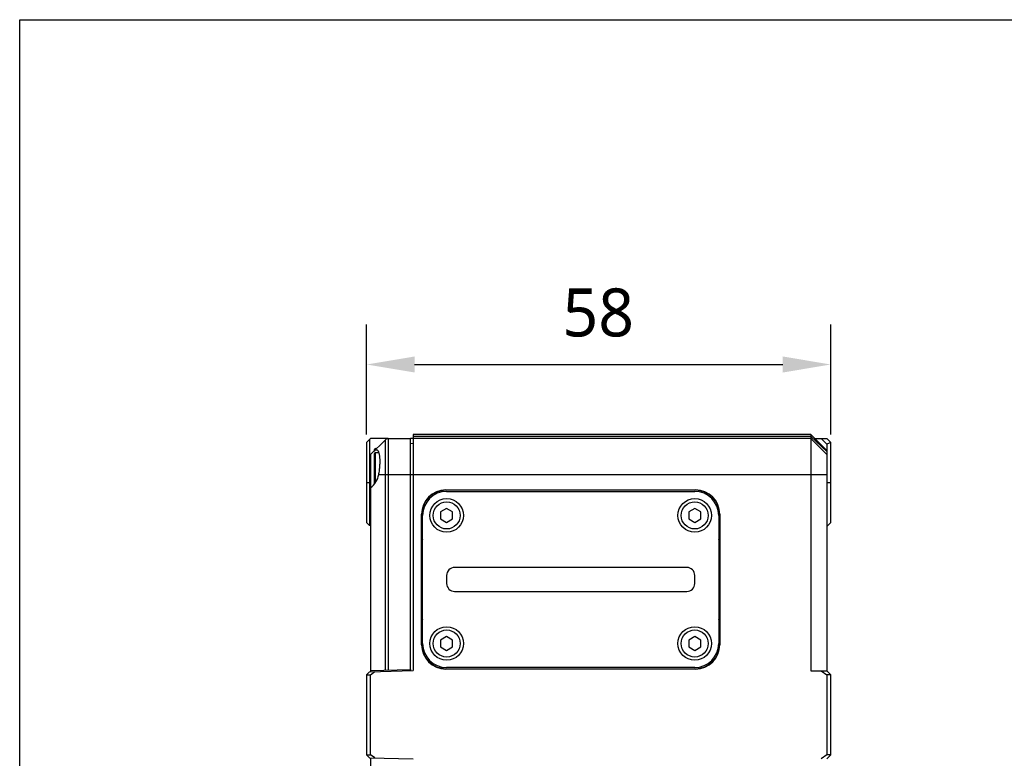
# Model space of a CAD drawing. Header units: millimetres. Extents: x -12 to 258, y -2 to 167.
# Tile 4 of 16: x -12 to 50, y 121 to 167. Entities that reach past the tile are written whole.
import ezdxf

# ---------------------------------------------------------------- set-up
doc = ezdxf.new("R2010")
doc.units = ezdxf.units.MM
doc.header["$LTSCALE"] = 23.1
doc.header["$PDMODE"] = 3
doc.header["$PDSIZE"] = 8
doc.layers.get('0').update_dxf_attribs({"linetype": 'CONTINUOUS'})
doc.layers.get('Defpoints').update_dxf_attribs({"linetype": 'CONTINUOUS'})
for name, color, linetype in [('00_COMPONENTS', 7, 'CONTINUOUS'), ('20_ALL_FEATURES', 7, 'CONTINUOUS'), ('51__DRAFT_DIMS', 7, 'CONTINUOUS')]:
    doc.layers.add(name, color=color, linetype=linetype)
doc.styles.get("Standard").update_dxf_attribs({"font": 'Roboto-Regular.ttf'})
doc.dimstyles.new('DIMSTYLE_1', dxfattribs={"dimtxt": 3, "dimasz": 3, "dimexe": 2.5, "dimexo": 0.5, "dimgap": 0.75, "dimtad": 1, "dimlfac": 2, "dimdsep": 46, "dimtxsty": 'STANDARD', "dimblk": '_FILLED', "dimblk1": '_FILLED', "dimblk2": '_FILLED', "dimcen": 0.09, "dimclrt": 3, "dimazin": 2, "dimtp": 0.3, "dimtm": 0.3, "dimtfac": 1, "dimtofl": 0, "dimtmove": 0, "dimatfit": 3, "dimldrblk": '_FILLED', "dimfxl": 1, "dimtolj": 1, "dimarcsym": 0})

# ---------------------------------------------------------------- blocks, each defined once
blk = doc.blocks.new('_FILLED')
at = {"color": 0, "linetype": 'ByBlock'}
blk.add_solid([(0, 0), (-1, 0.167), (-1, -0.167)], dxfattribs=at)
blk = doc.blocks.new('*D1')
at = {"layer": '51__DRAFT_DIMS', "color": 0, "lineweight": -2}
for p, q in [((9.74, 140.954), (9.74, 147.832)), ((38.74, 140.954), (38.74, 147.832)), ((12.74, 145.332), (35.74, 145.332))]:
    blk.add_line(p, q, dxfattribs=at)
at = {"layer": 'Defpoints', "color": 0}
for p in [(38.74, 145.332), (9.74, 140.454), (38.74, 140.454)]:
    blk.add_point(p, dxfattribs=at)
at = {"layer": '51__DRAFT_DIMS', "color": 0, "linetype": 'ByBlock', "lineweight": -2, "xscale": 3, "yscale": 3, "zscale": 3, "rotation": 180}
blk.add_blockref('_FILLED', (9.74, 145.332), dxfattribs=at)
at = {"layer": '51__DRAFT_DIMS', "color": 0, "linetype": 'ByBlock', "lineweight": -2, "xscale": 3, "yscale": 3, "zscale": 3}
blk.add_blockref('_FILLED', (38.74, 145.332), dxfattribs=at)
at = {"layer": '51__DRAFT_DIMS', "insert": (24.214, 150.082), "char_height": 3, "attachment_point": 2, "line_spacing_factor": 0.9}
blk.add_mtext('\\A1;58', dxfattribs=at)

msp = doc.modelspace()

# ---------------------------------------------------------------- linework, layer by layer
msp.add_lwpolyline([(-11.9339, 166.8703), (258.1085, 166.8703), (258.1085, -2.3169), (-11.9339, -2.3169)], close=True)
at = {"layer": '00_COMPONENTS'}
for p, q in [((10.2404, 139.9537), (10.2404, 140.0287)), ((10.2404, 137.8831), (10.2404, 139.7787)), ((10.2904, 140.0037), (10.2904, 140.0787)), ((10.2904, 140.0787), (10.3654, 140.0787)), ((10.2904, 137.9511), (10.2904, 139.8287)), ((10.2904, 139.8287), (10.5133, 139.8287)), ((14.7404, 136.3367), (14.3654, 136.1202)), ((14.3654, 136.1202), (14.3654, 135.6872)), ((15.1154, 136.1202), (14.7404, 136.3367)), ((15.1154, 135.6872), (15.1154, 136.1202)), ((30.2404, 136.3367), (29.8654, 136.1202)), ((29.8654, 136.1202), (29.8654, 135.6872)), ((30.6154, 136.1202), (30.2404, 136.3367)), ((30.6154, 135.6872), (30.6154, 136.1202)), ((14.3654, 135.6872), (14.7404, 135.4707)), ((14.7404, 135.4707), (15.1154, 135.6872)), ((29.8654, 135.6872), (30.2404, 135.4707)), ((30.2404, 135.4707), (30.6154, 135.6872)), ((14.7404, 128.3367), (14.3654, 128.1202)), ((14.3654, 128.1202), (14.3654, 127.6872)), ((15.1154, 128.1202), (14.7404, 128.3367)), ((15.1154, 127.6872), (15.1154, 128.1202)), ((30.2404, 128.3367), (29.8654, 128.1202)), ((29.8654, 128.1202), (29.8654, 127.6872)), ((30.6154, 128.1202), (30.2404, 128.3367)), ((30.6154, 127.6872), (30.6154, 128.1202)), ((14.3654, 127.6872), (14.7404, 127.4707)), ((14.7404, 127.4707), (15.1154, 127.6872)), ((29.8654, 127.6872), (30.2404, 127.4707)), ((30.2404, 127.4707), (30.6154, 127.6872))]:
    msp.add_line(p, q, dxfattribs=at)
for centre in [(14.7404, 135.9037), (30.2404, 135.9037), (14.7404, 127.9037), (30.2404, 127.9037)]:
    msp.add_circle(centre, 0.8439, dxfattribs=at)
for centre in [(10.2904, 140.0287), (10.2904, 139.7787)]:
    msp.add_arc(centre, 0.05, 90, 180, dxfattribs=at)
at = {"layer": '20_ALL_FEATURES'}
for p, q in [((12.6404, 140.9537), (12.6404, 126.2076)), ((37.4904, 140.9537), (12.6404, 140.9537)), ((37.4904, 140.9537), (37.4904, 126.2037)), ((37.4904, 140.9537), (38.4904, 139.9537)), ((9.9904, 140.7037), (9.7404, 140.4537)), ((9.7404, 140.4537), (9.7404, 135.4537)), ((9.9232, 140.6364), (9.9232, 135.2709)), ((11.094, 140.7037), (9.9904, 140.7037)), ((9.9904, 139.7037), (10.9172, 140.6304)), ((10.9172, 126.2375), (10.9172, 140.6304)), ((11.094, 140.7037), (11.094, 126.2421)), ((11.094, 140.7037), (12.4904, 140.7037)), ((12.4904, 126.2787), (12.4904, 140.7037)), ((37.4904, 140.7037), (12.4904, 140.7037)), ((12.4904, 140.4037), (12.6404, 140.4089)), ((37.4904, 140.8287), (12.6404, 140.8287)), ((37.4904, 140.8287), (38.4904, 139.8912)), ((37.4904, 140.7037), (38.4904, 139.7037)), ((37.7404, 140.7037), (38.4904, 140.7037)), ((38.1369, 140.7037), (38.4904, 140.3501)), ((38.4904, 140.7037), (38.7404, 140.4537)), ((38.7404, 140.4537), (38.4904, 140.3501)), ((38.4904, 140.3501), (38.4904, 126.2037)), ((38.7404, 135.4537), (38.7404, 140.4537)), ((9.9904, 139.7037), (9.9904, 126.1382)), ((10.5005, 138.4537), (38.4904, 138.4537)), ((9.7404, 137.9537), (9.9904, 137.9537)), ((38.4904, 137.9537), (38.7404, 137.9537)), ((14.6904, 137.4961), (14.6904, 137.4787)), ((14.6904, 137.4961), (30.2904, 137.4961)), ((30.2904, 137.4787), (14.6904, 137.4787)), ((14.7404, 137.4037), (30.2404, 137.4037)), ((30.2904, 137.4787), (30.2904, 137.4961)), ((13.173, 127.8287), (13.173, 135.9787)), ((13.1904, 135.9787), (13.173, 135.9787)), ((13.1904, 135.9787), (13.1904, 134.1537)), ((31.7904, 134.1537), (31.7904, 135.9787)), ((31.8079, 135.9787), (31.7904, 135.9787)), ((31.8079, 135.9787), (31.8079, 127.8287)), ((9.9232, 135.2709), (9.7404, 135.4537)), ((13.2404, 127.9037), (13.2404, 135.9037)), ((31.7404, 135.9037), (31.7404, 127.9037)), ((38.4904, 135.2037), (38.7404, 135.4537)), ((9.9904, 135.2691), (9.9232, 135.2709)), ((13.1922, 134.1537), (13.1904, 134.1537)), ((13.1922, 129.6537), (13.1922, 134.1537)), ((31.7887, 134.1537), (31.7887, 129.6537)), ((31.7904, 134.1537), (31.7887, 134.1537)), ((29.7404, 132.6537), (15.2404, 132.6537)), ((14.7404, 132.1537), (14.7404, 131.6537)), ((30.2404, 131.6537), (30.2404, 132.1537)), ((15.2404, 131.1537), (29.7404, 131.1537)), ((13.1904, 129.6537), (13.1904, 127.8287)), ((13.1904, 129.6537), (13.1922, 129.6537)), ((31.7887, 129.6537), (31.7904, 129.6537)), ((31.7904, 127.8287), (31.7904, 129.6537)), ((13.173, 127.8287), (13.1904, 127.8287)), ((31.7904, 127.8287), (31.8079, 127.8287)), ((9.7404, 125.9537), (9.9232, 126.1364)), ((9.9232, 126.1364), (12.6404, 126.2076)), ((9.9904, 126.2132), (12.4904, 126.2787)), ((9.9904, 125.9537), (10.2615, 126.1453)), ((12.4904, 126.2787), (12.4904, 126.2037)), ((14.6904, 126.3287), (14.6904, 126.3112)), ((14.6904, 126.3287), (30.2904, 126.3287)), ((30.2904, 126.3112), (14.6904, 126.3112)), ((30.2404, 126.4037), (14.7404, 126.4037)), ((30.2904, 126.3112), (30.2904, 126.3287)), ((37.4904, 126.2037), (38.4904, 126.2037)), ((38.1369, 126.2037), (38.4904, 125.9537)), ((38.7404, 125.9537), (38.4904, 126.2037)), ((9.7404, 125.9537), (9.7404, 120.9537)), ((9.7404, 125.9537), (9.9904, 125.9537)), ((9.9904, 120.9537), (9.9904, 125.9537)), ((38.4904, 125.9537), (38.4904, 120.9537)), ((38.7404, 125.9537), (38.4904, 125.9537)), ((38.7404, 120.9537), (38.7404, 125.9537)), ((9.7404, 120.9537), (9.9232, 120.7709)), ((9.7404, 120.9537), (9.9904, 120.9537)), ((9.9232, 120.7709), (12.6404, 120.6997)), ((10.2615, 120.762), (9.9904, 120.9537)), ((9.9904, 120.7691), (9.9904, 69.7037)), ((38.4904, 120.9537), (38.1369, 120.7037)), ((38.7404, 120.9537), (38.4904, 120.7037)), ((38.7404, 120.9537), (38.4904, 120.9537))]:
    msp.add_line(p, q, dxfattribs=at)
for centre in [(14.7404, 135.9037), (30.2404, 135.9037), (14.7404, 127.9037), (30.2404, 127.9037)]:
    msp.add_circle(centre, 1.05, dxfattribs=at)
for centre, radius, start, end in [((11.094, 140.4537), 0.25, 90, 135), ((14.6904, 135.9787), 1.5175, 90, 180), ((14.6904, 135.9787), 1.5, 90, 180), ((14.7404, 135.9037), 1.5, 90, 180), ((30.2404, 135.9037), 1.5, 0, 90), ((30.2904, 135.9787), 1.5175, 0, 90), ((30.2904, 135.9787), 1.5, 0, 90), ((13.9404, 134.1537), 0.75, 158.973391, 180), ((13.9404, 134.1537), 0.7483, 159.316394, 180), ((31.0404, 134.1537), 0.75, 0, 21.026757), ((31.0404, 134.1537), 0.7483, 0, 20.683205), ((15.2404, 132.1537), 0.5, 90, 180), ((29.7404, 132.1537), 0.5, 0, 90), ((15.2404, 131.6537), 0.5, 180, 270), ((29.7404, 131.6537), 0.5, 270, 0), ((13.9404, 129.6537), 0.75, 180, 201.026757), ((13.9404, 129.6537), 0.7483, 180, 200.683205), ((31.0404, 129.6537), 0.75, 338.973391, 0), ((31.0404, 129.6537), 0.7483, 339.316394, 0), ((14.6904, 127.8287), 1.5175, 180, 270), ((14.6904, 127.8287), 1.5, 180, 270), ((14.7404, 127.9037), 1.5, 180, 270), ((30.2404, 127.9037), 1.5, 270, 0), ((30.2904, 127.8287), 1.5175, 270, 0), ((30.2904, 127.8287), 1.5, 270, 0)]:
    msp.add_arc(centre, radius, start, end, dxfattribs=at)
msp.add_ellipse((9.194, 138.7037), major_axis=(1.3302, 0), ratio=0.9993901, start_param=-0.9288588, end_param=-0.1891837, dxfattribs=at)
for points, knots in [([(10.3591, 139.9932), (10.3457, 139.9936), (10.3167, 139.9895), (10.2736, 139.9705), (10.229, 139.9397), (10.2004, 139.9136), (10.1856, 139.8989)], [0, 0, 0, 0, 0.1992731, 0.4263519, 0.6915929, 1, 1, 1, 1]), ([(10.5005, 138.4537), (10.5184, 138.5471), (10.5479, 138.7346), (10.5749, 139.0124), (10.5829, 139.2376), (10.5795, 139.4067), (10.5724, 139.5214), (10.5607, 139.626), (10.5446, 139.7191), (10.5243, 139.7997), (10.4998, 139.8672), (10.4712, 139.921), (10.4383, 139.961), (10.4006, 139.9865), (10.3726, 139.9927), (10.3591, 139.9932)], [0, 0, 0, 0, 0.1756392, 0.3501153, 0.5149687, 0.5912505, 0.6622157, 0.7270957, 0.7853091, 0.8364618, 0.8804335, 0.9174933, 0.9484756, 0.9750778, 1, 1, 1, 1])]:
    msp.add_open_spline(points, degree=3, knots=knots, dxfattribs=at)

# ---------------------------------------------------------------- dimensions: what is measured, and where the dimension line sits
at = {"layer": '51__DRAFT_DIMS', "color": 8}
dim = msp.add_linear_dim(base=(38.7404, 145.3319), p1=(9.7404, 140.4537), p2=(38.7404, 140.4537), dimstyle='DIMSTYLE_1', override={"dimclrt": 256}, dxfattribs=at)
dim.commit()
dim.dimension.update_dxf_attribs({"geometry": '*D1', "text_midpoint": (24.2141, 145.3319), "dimtype": 160})

doc.saveas('drawing.dxf')
